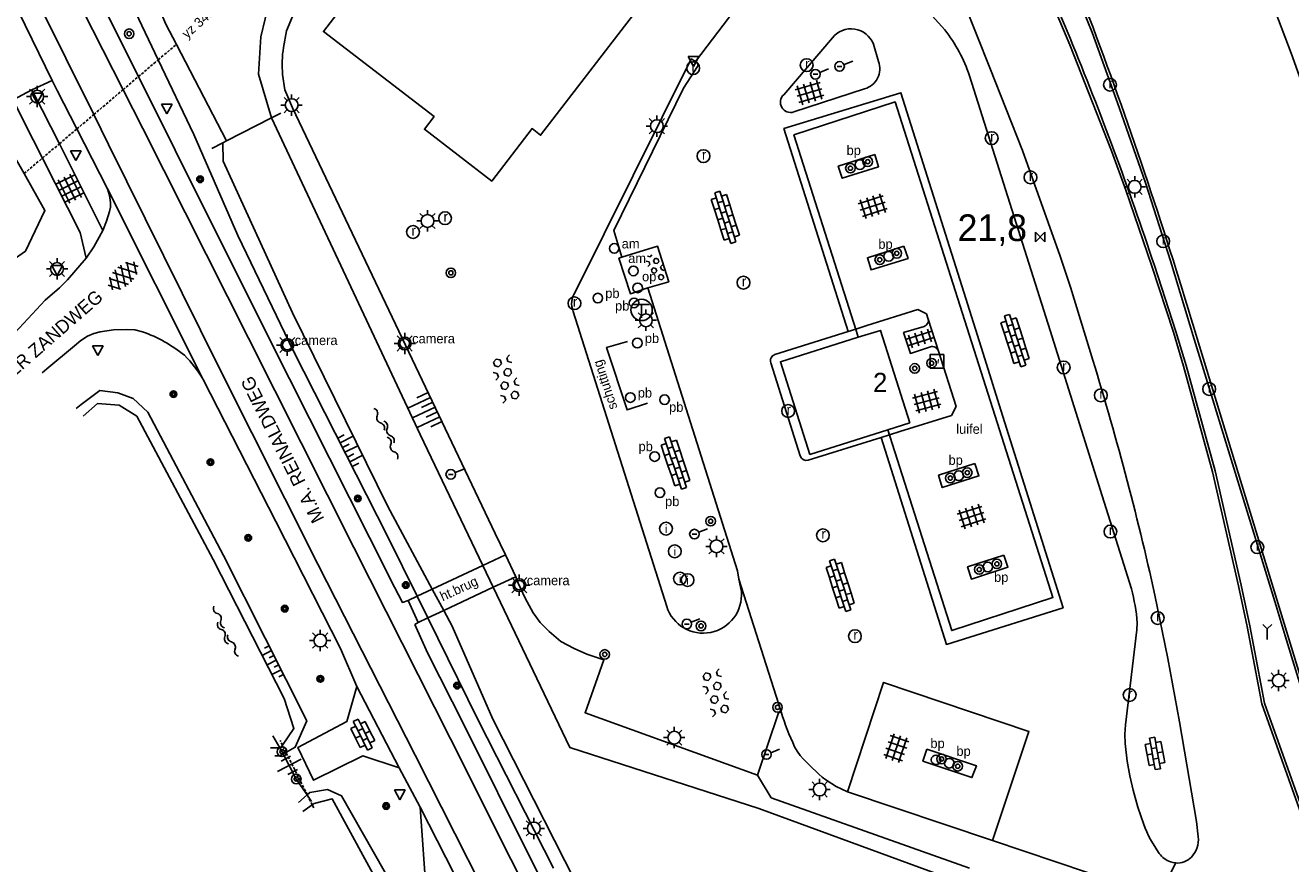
# Model space of a CAD drawing. Header units: metres. Extents: x 121538 to 126242, y 445257 to 454505.
# Tile 79 of 83: x 121606 to 121724, y 454237 to 454316. Entities that reach past the tile are written whole.
import ezdxf
from ezdxf.enums import TextEntityAlignment as Align

# ---------------------------------------------------------------- set-up
doc = ezdxf.new("R2010")
doc.units = ezdxf.units.M
doc.linetypes.add('STIPPELFIJN', pattern=[0.375, 0.25, -0.125])
for name, color, linetype in [('B01_T', 8, 'Continuous'), ('B11_T', 8, 'Continuous'), ('BOUWT04', 8, 'Continuous'), ('SYMBD01', 8, 'Continuous'), ('SYMBD02', 8, 'Continuous'), ('SYMBD03', 8, 'Continuous'), ('SYMBD04', 8, 'Continuous'), ('SYMBD05', 8, 'Continuous'), ('TEK-D06', 8, 'Continuous'), ('TEK-D19', 8, 'Continuous'), ('TEK-D20', 7, 'Continuous'), ('TER-D03S', 8, 'Continuous'), ('TER-T02', 8, 'RASTER'), ('TER-T03', 8, 'Continuous'), ('TER-T05', 8, 'Continuous'), ('TER-T09', 8, 'Continuous'), ('TOPOT06', 8, 'WALB'), ('TOPOT11', 8, 'STIPPELFIJN'), ('TOPOT20', 8, 'Continuous'), ('TOPOT21', 8, 'Continuous'), ('TOPOT22', 8, 'Continuous'), ('TOPOT23', 8, 'Continuous'), ('TOPOT24', 8, 'Continuous'), ('TOPOT26', 8, 'Continuous'), ('TOPOT27', 8, 'Continuous'), ('TOPOT28', 8, 'Continuous'), ('TOPOT30', 8, 'Continuous'), ('WAT-T00', 8, 'Continuous'), ('WEG-T01', 8, 'Continuous'), ('WEG-T21', 8, 'Continuous'), ('Z02', 8, 'Continuous')]:
    doc.layers.add(name, color=color, linetype=linetype)
doc.styles.add('ISO', font='provutr.shx')
doc.styles.add('rtw_iso', font='iso-rtw.shx')
doc.linetypes.add('RASTER', pattern='A,0.25,-0.25,[150,BLOK.SHX,S=0.25,R=0,X=0,Y=0],-0.25,0.25', length=1)
doc.linetypes.add('WALB', pattern='A,0.5,[155,BLOK.SHX,S=0.25,R=0,X=0,Y=0],0.5', length=1)

# ---------------------------------------------------------------- blocks, each defined once
blk = doc.blocks.new('beton-l')
at = {"linetype": 'Continuous'}
for p, q in [((-0.32476, 2.0625), (-0.649519, 1.875)), ((-0.649519, 1.875), (-0.649519, 1.5)), ((-0.649519, 1.5), (-0.32476, 1.3125)), ((0, 1.875), (-0.32476, 2.0625)), ((-0.32476, 1.3125), (0, 1.5)), ((0, 1.5), (0, 1.875)), ((0.649519, 1.875), (0.974279, 2.0625)), ((0.649519, 1.5), (0.649519, 1.875)), ((0.974279, 1.3125), (0.649519, 1.5)), ((-0.974279, 0.9375), (-0.649519, 0.75)), ((-0.649519, 0.375), (-0.974278, 0.1875)), ((-0.649519, 0.75), (-0.649519, 0.375)), ((0, 0.75), (0.324759, 0.9375)), ((0, 0.375), (0, 0.75)), ((0.32476, 0.1875), (0, 0.375)), ((0.324759, 0.9375), (0.649519, 0.75)), ((0.649519, 0.375), (0.32476, 0.1875)), ((0.649519, 0.75), (0.649519, 0.375)), ((-0.649519, -0.375), (-0.32476, -0.1875)), ((-0.649519, -0.75), (-0.649519, -0.375)), ((-0.32476, -0.9375), (-0.649519, -0.75)), ((-0.32476, -0.1875), (0, -0.375)), ((0, -0.75), (-0.32476, -0.9375)), ((0, -0.375), (0, -0.75)), ((0.649519, -0.375), (0.974279, -0.1875)), ((0.649519, -0.75), (0.649519, -0.375)), ((0.974279, -0.9375), (0.649519, -0.75)), ((-0.974279, -1.3125), (-0.649519, -1.5)), ((-0.649519, -1.875), (-0.974278, -2.0625)), ((-0.649519, -1.5), (-0.649519, -1.875)), ((0, -1.5), (0.32476, -1.3125)), ((0, -1.875), (0, -1.5)), ((0.32476, -2.0625), (0, -1.875)), ((0.32476, -1.3125), (0.649519, -1.5)), ((0.649519, -1.875), (0.32476, -2.0625)), ((0.649519, -1.5), (0.649519, -1.875))]:
    blk.add_line(p, q, dxfattribs=at)
blk = doc.blocks.new('water-l')
at = {"linetype": 'Continuous'}
for centre, start, end in [((-0.47, 2.22), 309.7446, 50.2554), ((0.16, 1.47), 129.7446, 230.2554), ((-0.47, 0.72), 309.7446, 50.2554), ((0.49, 0), 129.7446, 230.2554), ((-0.14, 0.75), 309.7446, 50.2554), ((0.16, -1.51), 129.7446, 230.2554), ((-0.47, -0.76), 309.7446, 50.2554), ((-0.14, -0.75), 309.7446, 50.2554), ((-0.47, -2.26), 309.7446, 50.2554)]:
    blk.add_arc(centre, 0.488, start, end, dxfattribs=at)
blk = doc.blocks.new('asfalt-l')
for p, q in [((-0.76, 1.01), (0.3, 1.62)), ((-0.3, 1.62), (0.76, 1.01)), ((-0.93, 0.18), (0.7, 1.13)), ((-0.89, -0.52), (0.89, 0.52)), ((-0.89, 0.52), (0.89, -0.52)), ((-0.7, 1.13), (0.93, 0.18)), ((-0.93, -0.18), (0.7, -1.13)), ((-0.76, -1.01), (0.3, -1.62)), ((-0.7, -1.13), (0.93, -0.18)), ((-0.3, -1.62), (0.76, -1.01))]:
    blk.add_line(p, q)
blk = doc.blocks.new('tegels-l')
for p, q in [((-0.62, -1.22), (-0.62, 1.22)), ((0, -1.22), (0, 1.22)), ((0.62, -1.22), (0.62, 1.22)), ((0.92, 0.95), (-0.92, 0.95)), ((0.92, 0.32), (-0.92, 0.32)), ((0.92, -0.3), (-0.92, -0.3)), ((0.92, -0.93), (-0.92, -0.93))]:
    blk.add_line(p, q)
blk = doc.blocks.new('telefooncel')
for p, q in [((-0.75, 0.5), (0.75, 0.5)), ((0, 0.5), (0, -0.75))]:
    blk.add_line(p, q)
blk.add_circle((0, 0), 1)
blk = doc.blocks.new('DRHEK')
at = {"linetype": 'Continuous'}
for p, q in [((1.25, 0), (-1.25, 0)), ((-0.5, 0.7), (0.5, 0.7)), ((-0.5, -0.7), (0.5, -0.7))]:
    blk.add_line(p, q, dxfattribs=at)
blk = doc.blocks.new('talud')
for p, q in [((0, 0.75), (0.5, 0.75)), ((0, 0.5), (1, 0.5)), ((0, 0.25), (0.5, 0.25)), ((0, 0), (1, 0)), ((0, -0.25), (0.5, -0.25)), ((0, -0.5), (1, -0.5)), ((0, -0.75), (0.5, -0.75))]:
    blk.add_line(p, q)
blk = doc.blocks.new('tegels-m')
for p, q in [((-0.31, -1.23), (-0.31, 1.25)), ((0.31, -1.23), (0.31, 1.25)), ((0.62, 0.94), (-0.62, 0.94)), ((0.62, 0.31), (-0.62, 0.31)), ((0.62, -0.31), (-0.62, -0.31)), ((0.62, -0.94), (-0.62, -0.94))]:
    blk.add_line(p, q)
blk = doc.blocks.new('beton-m')
for p, q in [((-0.23, 1.44), (-0.45, 1.31)), ((-0.45, 1.31), (-0.45, 1.05)), ((0, 1.31), (-0.23, 1.44)), ((0, 1.05), (0, 1.31)), ((-0.68, 0.66), (-0.45, 0.52)), ((-0.45, 0.26), (-0.68, 0.13)), ((-0.45, 1.05), (-0.23, 0.92)), ((-0.45, 0.52), (-0.45, 0.26)), ((-0.23, 0.92), (0, 1.05)), ((0, 0.52), (0.23, 0.66)), ((0, 0.26), (0, 0.52)), ((0.23, 0.13), (0, 0.26)), ((0.23, 0.66), (0.45, 0.52)), ((0.45, 0.26), (0.23, 0.13)), ((0.45, 0.52), (0.45, 0.26)), ((-0.45, -0.26), (-0.23, -0.13)), ((-0.45, -0.52), (-0.45, -0.26)), ((-0.23, -0.66), (-0.45, -0.52)), ((-0.23, -0.13), (0, -0.26)), ((0, -0.52), (-0.23, -0.66)), ((0, -0.26), (0, -0.52)), ((0, -1.05), (0.23, -0.92)), ((0.23, -0.92), (0.45, -1.05)), ((0.45, -0.26), (0.68, -0.13)), ((0.45, -0.52), (0.45, -0.26)), ((0.68, -0.66), (0.45, -0.52))]:
    blk.add_line(p, q)
blk = doc.blocks.new('paal')
for radius in [0.45, 0.2]:
    blk.add_circle((0, 0), radius)
blk = doc.blocks.new('ontl-pijp')
blk.add_circle((0, 0), 0.45)
at = {"style": 'ISO'}
blk.add_attdef('ONTL-PIJP', (0.7, 0), '', height=0.9, dxfattribs=at)
blk = doc.blocks.new('lichtmast')
for p, q in [((-0.6, 0), (-1, 0)), ((-0.71, 0.71), (-0.42, 0.42)), ((0, 0.6), (0, 1)), ((0.42, 0.42), (0.71, 0.71)), ((0.6, 0), (1, 0)), ((-0.42, -0.42), (-0.71, -0.71)), ((0, -0.6), (0, -1)), ((0.42, -0.42), (0.71, -0.71))]:
    blk.add_line(p, q)
blk.add_circle((0, 0), 0.6)
blk = doc.blocks.new('peilbuis')
blk.add_circle((0, 0), 0.45)
at = {"style": 'ISO'}
blk.add_attdef('PEILBUIS', (0.7, 0), '', height=0.9, dxfattribs=at)
blk = doc.blocks.new('kilometerpaal')
for p, q in [((-0.44, 0.44), (0.44, -0.44)), ((-0.44, -0.44), (-0.44, 0.44)), ((0.44, 0.44), (-0.44, -0.44)), ((0.44, -0.44), (0.44, 0.44))]:
    blk.add_line(p, q)
at = {"style": 'rtw_iso'}
blk.add_attdef('KILOMETERPAAL', (0.59, 0.87), '', height=2.5, dxfattribs=at)
blk = doc.blocks.new('BOOM')
for radius in [0.315, 0.225, 0.135]:
    blk.add_circle((0, 0), radius)
blk = doc.blocks.new('brandstofpomp')
blk.add_circle((0, 0), 0.45)
at = {"style": 'ISO'}
blk.add_attdef('BRANDSTOFPOMT', (0.7, 0), '', height=0.9, dxfattribs=at)
blk = doc.blocks.new('afsl-brandstof')
blk.add_circle((0, 0), 0.45)
at = {"style": 'ISO'}
blk.add_attdef('AFSL-BRANDSTOF', (0.7, 0), '', height=0.9, dxfattribs=at)
blk = doc.blocks.new('verkeersbord')
for p, q in [((0.5, 0.32), (-0.5, 0.32)), ((-0.5, 0.32), (0, -0.6)), ((0, -0.6), (0.5, 0.32))]:
    blk.add_line(p, q)
blk = doc.blocks.new('wegwijzer')
for q in [(-0.42, 1.42), (0.42, 1.42), (0, 0)]:
    blk.add_line((0, 1), q)
blk = doc.blocks.new('inspectieput')
blk.add_circle((0, 0), 0.6)
at = {"style": 'ISO'}
blk.add_text('i', height=0.8, dxfattribs=at).set_placement((0, 0), align=Align.MIDDLE)
blk = doc.blocks.new('kolk')
blk.add_circle((0, 0), 0.6)
at = {"style": 'ISO'}
blk.add_text('r', height=0.933, dxfattribs=at).set_placement((0.06, -0.33), align=Align.CENTER)
blk = doc.blocks.new('aanduidingsbord')
for p, q in [((-0.81, -0.33), (0, 0)), ((-1.45, -0.5), (-1.01, -0.5))]:
    blk.add_line(p, q)
blk.add_circle((-1.23, -0.5), 0.45)
blk = doc.blocks.new('camera')
blk.add_circle((0, 0), 0.45)
at = {"style": 'ISO'}
blk.add_attdef('CAMERA', (0.7, 0), '', height=0.9, dxfattribs=at)
blk = doc.blocks.new('monument')
blk.add_lwpolyline([(-0.64, -0.64), (0.64, -0.64), (0.64, 0.64), (-0.64, 0.64)], close=True)
at = {"style": 'ISO'}
blk.add_text('M', height=0.4, dxfattribs=at).set_placement((0, -0.18), align=Align.CENTER)
blk = doc.blocks.new('klinkers-l')
at = {"linetype": 'Continuous'}
for p, q in [((0.25, 1.5), (-0.25, 1.5)), ((-0.25, 1.5), (-0.25, 0.5)), ((0.25, 0.5), (0.25, 1.5)), ((-0.25, 1), (-0.75, 1)), ((-0.75, 1), (-0.75, 0)), ((-0.25, 0), (-0.75, 0)), ((-0.75, 0), (-0.75, -1)), ((0.25, 0.5), (-0.25, 0.5)), ((-0.25, 0.5), (-0.25, -0.5)), ((0.75, 1), (0.25, 1)), ((0.25, -0.5), (0.25, 0.5)), ((0.75, 0), (0.75, 1)), ((-0.75, -1), (-0.25, -1)), ((-0.25, -0.5), (-0.25, 0)), ((0.25, -0.5), (-0.25, -0.5)), ((-0.25, -0.5), (-0.25, -1.5)), ((0.75, 0), (0.25, 0)), ((0.25, 0), (0.25, -0.5)), ((0.25, -1.5), (0.25, -0.5)), ((0.25, -1), (0.75, -1)), ((0.75, -1), (0.75, 0)), ((-0.25, -1.5), (0.25, -1.5))]:
    blk.add_line(p, q, dxfattribs=at)
blk = doc.blocks.new('klinkers-xl')
at = {"linetype": 'Continuous'}
for p, q in [((0.25, 2.5), (-0.25, 2.5)), ((-0.25, 2.5), (-0.25, 1.5)), ((0.25, 1.5), (0.25, 2.5)), ((-0.25, 2), (-0.75, 2)), ((-0.75, 2), (-0.75, 1)), ((-0.25, 1.5), (0.25, 1.5)), ((-0.25, 1.5), (-0.25, 0.5)), ((0.75, 2), (0.25, 2)), ((0.25, 2), (0.25, 1.5)), ((0.25, 0.5), (0.25, 1.5)), ((0.75, 1), (0.75, 2)), ((-0.75, 1), (-0.75, 0)), ((-0.75, 1), (-0.25, 1)), ((-0.75, 0), (-0.25, 0)), ((-0.75, 0), (-0.75, -1)), ((-0.25, 0.5), (0.25, 0.5)), ((-0.25, 0.5), (-0.25, -0.5)), ((0.25, 1), (0.75, 1)), ((0.25, 0.5), (0.25, 0)), ((0.25, 0), (0.75, 0)), ((0.25, 0), (0.25, -0.5)), ((0.75, 0), (0.75, 1)), ((0.75, -1), (0.75, 0)), ((-0.75, -1), (-0.75, -2)), ((-0.75, -1), (-0.25, -1)), ((-0.25, -0.5), (0.25, -0.5)), ((-0.25, -0.5), (-0.25, -1.5)), ((0.25, -1.5), (0.25, -0.5)), ((0.25, -1), (0.75, -1)), ((0.75, -2), (0.75, -1)), ((-0.75, -2), (-0.25, -2)), ((-0.25, -1.5), (0.25, -1.5)), ((-0.25, -1.5), (-0.25, -2.5)), ((0.25, -2.5), (0.25, -1.5)), ((0.25, -2), (0.75, -2)), ((-0.25, -2.5), (0.25, -2.5))]:
    blk.add_line(p, q, dxfattribs=at)

msp = doc.modelspace()

# ---------------------------------------------------------------- linework, layer by layer
at = {"layer": 'B01_T'}
for points in [[(121662.75, 454317.02), (121654.04, 454305.7), (121653.24, 454306.32), (121649.47, 454301.4), (121643.15, 454306.26), (121644.06, 454307.44), (121633.68, 454315.41), (121643.73, 454328.49), (121654.1, 454320.52), (121655.62, 454322.5), (121662.75, 454317.02)], [(121683.84, 454286.76), (121685.91, 454287.41), (121688.67, 454278.73)], [(121686.61, 454278.08), (121679.3, 454275.78), (121676.53, 454284.46), (121683.84, 454286.76)], [(121688.67, 454278.73), (121686.61, 454278.08)]]:
    msp.add_lwpolyline(points, dxfattribs=at)
at = {"layer": 'B11_T'}
for points in [[(121686.8, 454277.49), (121692.6, 454259.27), (121702.09, 454262.36), (121687.29, 454308.82), (121677.8, 454305.73), (121683.64, 454287.4)], [(121683.64, 454287.4), (121683.84, 454286.76)], [(121686.61, 454278.08), (121686.8, 454277.49)]]:
    msp.add_lwpolyline(points, dxfattribs=at)
at = {"layer": 'BOUWT04'}
for points in [[(121628.82, 454307.34), (121624.59, 454305.16)], [(121629.67, 454307.78), (121628.82, 454307.34)], [(121624.26, 454304.99), (121623.23, 454304.47)], [(121624.59, 454305.16), (121624.26, 454304.99)], [(121650.74, 454266.38), (121648.63, 454265.38)], [(121648.63, 454265.38), (121643.89, 454263.15)], [(121644.96, 454261.14), (121649.61, 454263.32)], [(121649.61, 454263.32), (121651.73, 454264.3)], [(121642.48, 454262.48), (121641.63, 454262.09)], [(121643.89, 454263.15), (121642.48, 454262.48)], [(121643.48, 454260.45), (121644.96, 454261.14)], [(121642.55, 454260.02), (121643.48, 454260.45)]]:
    msp.add_lwpolyline(points, dxfattribs=at)
at = {"layer": 'TER-T02', "flags": 128}
for points in [[(121628.94, 454249.4), (121629.6, 454248.27)], [(121629.6, 454248.27), (121629.8, 454247.91)], [(121632.14, 454243.86), (121631.13, 454245.35)], [(121632.57, 454243.23), (121632.24, 454243.71), (121632.14, 454243.86)]]:
    msp.add_lwpolyline(points, dxfattribs=at)
at = {"layer": 'TER-T03'}
for points in [[(121629.91, 454247.71), (121629.8, 454247.91)], [(121631.13, 454245.35), (121629.91, 454247.71)]]:
    msp.add_lwpolyline(points, dxfattribs=at)
at = {"layer": 'TER-T05'}
msp.add_lwpolyline([(121664.08, 454280.58), (121662.15, 454279.95), (121660.23, 454285.8), (121662.2, 454286.37)], dxfattribs=at)
at = {"layer": 'TER-T09'}
for points in [[(121628.47, 454370.11), (121633.37, 454362.55), (121638.37, 454355.92), (121636.32, 454353.52), (121625.77, 454339.39), (121619.74, 454331.36), (121610.27, 454351.85), (121608.51, 454353.24), (121605.09, 454353.16), (121604.73, 454352.81), (121603.04, 454351.1), (121602.79, 454348.57), (121604.6, 454343.38), (121611.18, 454327.5), (121618.19, 454312.77), (121621.52, 454305.77), (121625.66, 454296.31), (121630.86, 454285.47), (121639.7, 454268.13), (121642.48, 454262.48)], [(121599.66, 454302.9), (121600.52, 454303.4), (121601.9, 454304.21), (121604.39, 454304.25), (121605.61, 454302.1), (121607.57, 454298.63), (121605.74, 454294.83), (121600.21, 454290.98)], [(121629.91, 454247.71), (121630.17, 454247.85), (121631.03, 454248.33), (121632.12, 454250.8), (121624.31, 454266.3), (121617.2, 454279.73), (121615.84, 454281.03), (121614.4, 454281.55), (121612.72, 454281.76), (121610.96, 454280.46), (121610.49, 454280.07)], [(121642.48, 454262.48), (121643.48, 454260.45)], [(121643.48, 454260.45), (121648.17, 454250.92), (121655.26, 454236.98)], [(121629.11, 454247.52), (121629.58, 454247.53), (121629.91, 454247.71)], [(121694.27, 454237), (121675.68, 454243.6), (121674.39, 454245.7)], [(121632.16, 454243.88), (121632.39, 454244.09), (121634.06, 454244.36), (121635.38, 454243.78), (121643.37, 454229.71), (121653.04, 454209.54), (121656.15, 454203.05), (121661.73, 454191.03), (121661.73, 454189.67), (121661, 454188.85), (121659.48, 454188.22), (121657.92, 454187.57)], [(121632.14, 454243.86), (121631.34, 454243.15)], [(121632.16, 454243.88), (121632.14, 454243.86)], [(121632.14, 454243.86), (121632.16, 454243.88)], [(121632.16, 454243.88), (121632.14, 454243.86)]]:
    msp.add_lwpolyline(points, dxfattribs=at)
at = {"layer": 'TOPOT06', "flags": 128}
for points in [[(121628.82, 454307.34), (121627.58, 454311.41), (121627.8, 454314.92), (121628.61, 454318.31), (121649.4, 454345.54)], [(121648.63, 454265.38), (121642.76, 454277.66), (121628.82, 454307.34)], [(121649.61, 454263.32), (121648.63, 454265.38)], [(121674.5, 454242.59), (121656.78, 454248.31), (121649.61, 454263.32)]]:
    msp.add_lwpolyline(points, dxfattribs=at)
at = {"layer": 'TOPOT11'}
for points in [[(121618.19, 454312.77), (121619.89, 454314.21)], [(121616.33, 454311.19), (121618.19, 454312.77)], [(121614.89, 454309.97), (121616.33, 454311.19)], [(121612.15, 454307.64), (121614.89, 454309.97)], [(121610.56, 454306.29), (121612.15, 454307.64)], [(121608.92, 454304.9), (121610.56, 454306.29)], [(121607.33, 454303.56), (121608.92, 454304.9)], [(121605.61, 454302.1), (121607.33, 454303.56)], [(121630.17, 454247.85), (121629.84, 454248.52)], [(121632.16, 454243.88), (121630.17, 454247.85)], [(121632.24, 454243.71), (121632.16, 454243.88)], [(121632.63, 454242.93), (121632.24, 454243.71)], [(121632.77, 454242.65), (121632.63, 454242.93)]]:
    msp.add_lwpolyline(points, dxfattribs=at)
at = {"layer": 'TOPOT11', "flags": 128}
for points in [[(121619.89, 454314.21), (121619.93, 454314.24)], [(121629.84, 454248.52), (121629.62, 454248.96)]]:
    msp.add_lwpolyline(points, dxfattribs=at)
at = {"layer": 'WAT-T00'}
for points in [[(121624.59, 454305.16), (121619.89, 454314.21), (121618.91, 454316.1), (121613.73, 454328.18), (121605.41, 454345.52), (121604.21, 454349.51), (121605.07, 454350.87), (121605.6, 454351.07), (121607.48, 454351.78), (121608.77, 454351.24), (121618.94, 454329.45), (121620.06, 454329.07)], [(121643.89, 454263.15), (121639.71, 454270.91), (121630.77, 454289.05), (121624.29, 454303.26), (121624.26, 454304.99)], [(121629.67, 454248.27), (121629.84, 454248.52), (121630.91, 454250.09), (121629.99, 454252.91), (121623.35, 454265.94), (121616.17, 454279.37), (121614.51, 454280.41), (121612.5, 454280.55), (121611.16, 454279.35)], [(121644.96, 454261.14), (121643.89, 454263.15)], [(121664.54, 454221.4), (121656.33, 454237.67), (121649.56, 454250.97), (121645.75, 454259.69), (121644.96, 454261.14)], [(121628.73, 454248.26), (121629.6, 454248.27)], [(121657.52, 454188.44), (121659.05, 454189.12), (121660.65, 454189.84), (121661, 454190.55), (121655.93, 454201.5), (121655.35, 454202.41), (121652.1, 454209.07), (121642.34, 454229.1), (121634.51, 454243.49), (121632.81, 454243.06), (121632.63, 454242.93), (121631.76, 454242.32)], [(121674.5, 454242.59), (121694.19, 454235.37)]]:
    msp.add_lwpolyline(points, dxfattribs=at)
at = {"layer": 'WEG-T01'}
for points in [[(121688.02, 454393.28), (121692.28, 454384.41), (121695.37, 454377.98), (121702.98, 454362.77), (121705.05, 454358.65), (121707.04, 454354.5), (121711.37, 454345.09), (121715.64, 454335.66, -0.009836), (121722.65, 454318.09), (121724.43, 454313.39), (121726.13, 454308.66), (121727.49, 454304.56), (121729.31, 454298.58), (121731.57, 454290.79), (121732.05, 454289.08)], [(121650.74, 454266.38), (121649.8, 454268.38), (121630.77, 454308.26), (121630.06, 454309.96), (121629.85, 454311.38, -0.055649), (121629.93, 454313.92), (121630.21, 454315.48), (121630.77, 454316.82), (121651.34, 454343.68)], [(121703.1, 454322.65), (121705.85, 454315.79, -0.01758), (121715.6, 454286.66), (121723.31, 454261.47), (121724.12, 454258.82), (121730.41, 454238.21)], [(121713.6, 454237.48, 0.223715), (121715.09, 454238.04, 0.213726), (121715.72, 454239.93), (121715.54, 454241.38), (121713.96, 454250.71), (121712.86, 454256.65), (121711.65, 454262.58, 0.020833), (121705.61, 454285.33), (121703.75, 454291.46), (121702.77, 454294.36), (121699.23, 454304.26), (121696.18, 454312.01), (121693.73, 454318.13), (121692.67, 454320.64, 0.229551), (121691.11, 454321.83), (121690.68, 454321.91), (121690.25, 454321.9), (121689.88, 454321.79), (121689.54, 454321.59, 0.163466), (121688.78, 454320.44)], [(121688.78, 454320.44), (121688.73, 454320.2), (121688.7, 454319.95, 0.197562), (121689.28, 454318.56), (121691.95, 454315.59, -0.083096), (121694.27, 454311.27), (121701.83, 454287.41), (121705.98, 454274.18), (121709.45, 454263.19, -0.045922), (121709.99, 454259.99), (121709.95, 454259.35), (121708.88, 454250.42), (121708.82, 454249.55), (121708.86, 454248.68), (121709.06, 454247.02), (121709.3, 454245.66), (121709.61, 454244.32), (121710.06, 454242.7), (121710.6, 454241.1, 0.064686), (121712.06, 454238.38, 0.148118), (121713.12, 454237.58), (121713.36, 454237.51), (121713.6, 454237.48)], [(121672.25, 454317.45), (121668.56, 454312.61), (121668.18, 454312.85), (121657.28, 454290.99, 0.249553), (121657.1, 454289.19), (121665.87, 454261.52, 0.894123), (121672.87, 454262.92), (121672.65, 454264.09)], [(121668.66, 454312.55, -0.44242), (121668.76, 454312.15), (121667.44, 454310.1), (121660.91, 454296.76), (121661.66, 454294.26)], [(121690.4, 454288.47, -0.387663), (121690, 454287.78), (121688.09, 454287.2), (121688.73, 454285.25), (121690.6, 454285.86, -0.424159), (121691.35, 454285.46)], [(121622.39, 454282.79, 0.070736), (121620.64, 454285.07, 0.085187), (121616.72, 454287.28), (121615.98, 454287.45), (121615.22, 454287.5), (121613.98, 454287.45), (121612.75, 454287.28), (121612.14, 454287.11), (121611.56, 454286.86), (121610.92, 454286.45), (121610.34, 454285.96), (121607.74, 454283.8), (121607.32, 454283.43)], [(121685.99, 454277.37), (121679.13, 454275.23, -0.391784), (121678.38, 454275.64), (121675.62, 454284.36, -0.427684), (121676.02, 454285.13), (121682.88, 454287.3)], [(121676.61, 454251.64, 0.041028), (121677.87, 454248.37), (121678.11, 454247.95), (121678.4, 454247.56, 0.0427), (121680.78, 454245.27), (121681.77, 454244.66), (121682.82, 454244.15)], [(121710.54, 454233.8, 0.075216), (121705.33, 454236.6), (121696.43, 454239.59)]]:
    msp.add_lwpolyline(points, format="xyb", dxfattribs=at)
for points in [[(121607.28, 454324.97), (121614.89, 454309.97), (121616.73, 454306.34), (121626.64, 454286.67), (121636.52, 454267.04), (121645.6, 454249.12), (121651.26, 454237.84), (121661.32, 454217.87), (121662.99, 454214.52), (121671.75, 454196.96), (121675.09, 454190.23), (121678.12, 454183.92), (121681.1, 454177.59), (121683.56, 454172.29), (121686, 454166.88)], [(121609, 454325.85), (121616.33, 454311.19), (121619.78, 454304.3), (121628.61, 454286.59), (121638, 454267.98), (121640.34, 454263.35), (121641.08, 454261.91), (121641.63, 454262.09)], [(121604.31, 454323.46), (121612.15, 454307.64), (121613.54, 454304.83), (121623.87, 454283.95), (121633.17, 454265.48), (121642.28, 454247.59), (121652.2, 454228.02), (121659.79, 454212.92), (121663.43, 454205.67), (121669.45, 454193.28), (121675.34, 454180.83), (121679.15, 454172.48), (121682.91, 454164.11)], [(121726.75, 454238.2), (121721.69, 454252.39), (121720.31, 454259.64), (121719.49, 454263.47), (121717.05, 454274.16), (121714.32, 454284.06), (121713.38, 454287.24), (121711.35, 454293.41), (121708.93, 454300.56), (121707.58, 454304.23), (121703.67, 454314.16), (121701.11, 454320.27)], [(121608.25, 454310.84), (121603.84, 454319.9)], [(121606.33, 454309.96), (121608.25, 454310.84)], [(121608.25, 454310.84), (121608.72, 454309.88), (121610.56, 454306.29), (121613.44, 454300.69)], [(121606.33, 454309.96), (121604.58, 454309.03)], [(121612.99, 454296.78), (121608.92, 454304.9), (121607.32, 454308.08), (121606.33, 454309.96)], [(121685.99, 454277.37), (121692.1, 454257.97), (121703.04, 454261.41), (121697.21, 454279.94), (121695.54, 454285.24), (121693.54, 454291.58), (121687.84, 454309.68), (121676.87, 454306.32), (121682.88, 454287.3)], [(121611.43, 454294.18), (121610.87, 454296.57), (121607.33, 454303.56), (121605.6, 454306.98), (121604.58, 454309.03)], [(121613.44, 454300.69), (121613.61, 454300.05), (121613.71, 454299.39), (121613.71, 454298.97), (121613.63, 454298.56), (121613.35, 454297.65), (121612.99, 454296.78)], [(121622.39, 454282.79), (121613.44, 454300.69)], [(121612.99, 454296.78), (121612.15, 454295.24), (121611.43, 454294.18)], [(121664.11, 454291.38), (121666.06, 454291.96), (121665.02, 454295.3), (121661.66, 454294.26)], [(121611.43, 454294.18), (121609.67, 454292.13), (121608.94, 454291.38), (121607.59, 454290.23), (121604.74, 454287.19), (121604.22, 454286.72)], [(121664.11, 454291.38), (121662.46, 454290.84), (121661.39, 454294.17), (121661.66, 454294.26)], [(121672.65, 454264.09), (121672.5, 454264.88), (121664.11, 454291.38)], [(121690.4, 454288.47), (121690.24, 454288.95), (121689.42, 454289.36), (121684.64, 454287.85), (121683.6, 454287.53), (121682.88, 454287.3)], [(121691.35, 454285.46), (121690.4, 454288.47)], [(121691.35, 454285.46), (121693, 454280.26), (121692.57, 454279.44), (121687.74, 454277.92), (121686.76, 454277.61), (121685.99, 454277.37)], [(121622.39, 454282.79), (121629.23, 454269.49), (121635.28, 454257.58), (121636.82, 454254.01)], [(121651.73, 454264.3), (121650.74, 454266.38)], [(121674.39, 454245.7), (121658.21, 454251.57), (121659.98, 454256.53), (121658.37, 454257.07), (121657.19, 454257.58), (121655.93, 454258.24), (121654.84, 454259.17), (121654, 454260.03), (121653.35, 454260.92), (121652.59, 454262.29), (121651.93, 454263.7), (121651.73, 454264.3)], [(121672.65, 454264.09), (121676.61, 454251.64)], [(121641.63, 454262.09), (121642.55, 454260.02)], [(121642.55, 454260.02), (121642.26, 454259.83), (121643.44, 454257.19), (121646.91, 454250.34), (121653.14, 454237.84), (121661.39, 454221.4), (121664.55, 454215.3), (121668.9, 454206.77), (121670.44, 454203.8)], [(121640.78, 454246.41), (121637.37, 454247.51), (121632.75, 454245.23), (121631.29, 454248.31), (121635.89, 454250.74), (121636.82, 454254.01)], [(121640.78, 454246.41), (121636.82, 454254.01)], [(121696.43, 454239.59), (121699.84, 454249.82), (121686.21, 454254.4), (121682.82, 454244.15)], [(121676.61, 454251.64), (121676.35, 454251.54), (121674.39, 454245.7)], [(121640.78, 454246.41), (121642.75, 454242.71)], [(121682.82, 454244.15), (121696.43, 454239.59)], [(121658.76, 454210.95), (121658.18, 454212.11), (121650.78, 454226.96), (121642.75, 454242.71)], [(121658.76, 454210.95), (121657.68, 454211.86), (121652.36, 454216.37), (121647.84, 454225.35), (121643.36, 454234.34), (121642.75, 454242.71)], [(121711.43, 454233.21), (121713.6, 454237.48)]]:
    msp.add_lwpolyline(points, dxfattribs=at)
msp.add_lwpolyline([(121681.41, 454314.83, -0.577353), (121685.25, 454314.25), (121685.72, 454312.62, -0.437366), (121684.43, 454310.04), (121677.79, 454307.88, -0.807661), (121676.84, 454309.5)], format="xyb", close=True, dxfattribs=at)
for points in [[(121685.39, 454303.88), (121685.74, 454302.74), (121682.33, 454301.66), (121681.95, 454302.79)], [(121688.11, 454295.3), (121684.69, 454294.21), (121685.03, 454293.07), (121688.5, 454294.15)], [(121694.78, 454274.92), (121695.15, 454273.77), (121691.71, 454272.67), (121691.36, 454273.83)], [(121697.49, 454266.35), (121697.87, 454265.21), (121694.44, 454264.1), (121694.08, 454265.24)], [(121690.26, 454248.15), (121689.9, 454247.04), (121694.49, 454245.48), (121694.91, 454246.59)]]:
    msp.add_lwpolyline(points, close=True, dxfattribs=at)
at = {"layer": 'WEG-T21'}
msp.add_lwpolyline([(121727, 454238.28), (121721.94, 454252.46), (121720.55, 454259.71), (121719.74, 454263.53), (121717.3, 454274.23), (121714.57, 454284.12), (121713.62, 454287.31), (121711.6, 454293.49, 0.018211), (121703.69, 454314.79), (121701.54, 454319.89), (121699.33, 454324.97), (121694.7, 454335.35), (121688.23, 454349.06), (121684.84, 454355.98), (121675.73, 454374.12), (121675.07, 454375.44), (121671.13, 454383.32), (121670.23, 454385.27), (121669.42, 454387.26), (121668.16, 454390.79), (121668.01, 454391.46, -0.3082), (121668.51, 454392.41), (121668.79, 454392.49)], format="xyb", dxfattribs=at)
msp.add_lwpolyline([(121668.79, 454392.49), (121669.07, 454392.43), (121669.34, 454392.24), (121669.52, 454391.96), (121677.21, 454376.56), (121677.83, 454375.32), (121686.86, 454357.36), (121690.32, 454350.35), (121693.59, 454343.45), (121696.8, 454336.52), (121700.33, 454328.47), (121703.75, 454320.36), (121705.76, 454315.32), (121708.29, 454308.29), (121710.76, 454301.25), (121713.11, 454293.94), (121715.34, 454286.59), (121723.02, 454261.59), (121723.88, 454258.77), (121730.17, 454238.2)], dxfattribs=at)

# ---------------------------------------------------------------- block references
at = {"layer": 'SYMBD01'}
for name, p, rotation in [('asfalt-l', (121614.9, 454292.52), 312.6095128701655), ('beton-m', (121664.79, 454293.47), 196.515387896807), ('beton-l', (121650.82, 454282.85), 197.6902177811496), ('beton-l', (121670.48, 454253.43), 197.6902177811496)]:
    msp.add_blockref(name, p, dxfattribs=dict(at, rotation=rotation))
at = {"layer": 'SYMBD02'}
for name, p, rotation in [('klinkers-xl', (121671.37, 454298), 17.65849387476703), ('klinkers-xl', (121698.54, 454286.45), 17.78698194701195), ('klinkers-xl', (121666.7, 454274.98), 198.5482793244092), ('klinkers-xl', (121682.14, 454263.51), 17.65849387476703), ('klinkers-l', (121637.37, 454249.52), 26.24063076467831), ('klinkers-l', (121711.66, 454247.75), 10.37833036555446)]:
    msp.add_blockref(name, p, dxfattribs=dict(at, rotation=rotation))
at = {"layer": 'SYMBD03'}
for name, p, rotation in [('tegels-l', (121679.26, 454309.7), 286.335734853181), ('tegels-l', (121609.9, 454300.69), 26.54528219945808), ('tegels-l', (121685.19, 454299.05), 287.6735866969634), ('tegels-m', (121689.62, 454286.65), 287.4973656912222), ('tegels-l', (121690.25, 454280.77), 284.9928873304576), ('tegels-l', (121694.46, 454269.95), 287.6735866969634), ('tegels-l', (121687.4, 454248.24), 341.4390157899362)]:
    msp.add_blockref(name, p, dxfattribs=dict(at, rotation=rotation))
at = {"layer": 'SYMBD04', "linetype": 'Continuous', "yscale": 2}
for p, xscale, zscale, rotation in [((121644.15, 454280.22), 2.345746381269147, 2.345746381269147, 205.5142959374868), ((121635.7, 454275.98), 1.360028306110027, 1.360028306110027, 27.01256252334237)]:
    msp.add_blockref('talud', p, dxfattribs=dict(at, xscale=xscale, zscale=zscale, rotation=rotation))
at = {"layer": 'SYMBD04', "xscale": 0.973230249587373, "yscale": 2, "zscale": 0.973230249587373, "rotation": 206.739237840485}
msp.add_blockref('talud', (121629.26, 454256.49), dxfattribs=at)
at = {"layer": 'SYMBD05'}
for p, rotation in [((121639.65, 454277.8), 24.92601193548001), ((121624.43, 454259.11), 206.4220743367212)]:
    msp.add_blockref('water-l', p, dxfattribs=dict(at, rotation=rotation))
at = {"layer": 'TER-D03S', "rotation": 207.3206538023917}
msp.add_blockref('DRHEK', (121630.47, 454246.63), dxfattribs=at)
at = {"layer": 'TOPOT20'}
for name, p in [('aanduidingsbord', (121681.05, 454311.91)), ('aanduidingsbord', (121683.31, 454312.65)), ('monument', (121691.21, 454284.49)), ('aanduidingsbord', (121646.85, 454274.41)), ('aanduidingsbord', (121669.7, 454268.81)), ('aanduidingsbord', (121668.99, 454260.38)), ('aanduidingsbord', (121676.46, 454248.15))]:
    msp.add_blockref(name, p, dxfattribs=at)
at = {"layer": 'TOPOT21'}
for p in [(121606.84, 454309.32), (121630.7, 454308.52), (121664.95, 454306.55), (121709.76, 454300.86), (121643.44, 454297.66), (121608.7, 454293.16), (121663.92, 454288.35), (121630.29, 454286.03), (121641.3, 454286.18), (121670.54, 454267.16), (121652.05, 454263.52), (121633.38, 454258.33), (121723.25, 454254.58), (121666.58, 454249.23), (121680.21, 454244.37), (121653.41, 454240.72)]:
    msp.add_blockref('lichtmast', p, dxfattribs=at)
ref = msp.add_blockref('camera', (121630.29, 454286.03), dxfattribs=at)
ref.add_attrib('CAMERA', 'camera', (121630.99, 454286.03), dxfattribs={"height": 0.9, "style": 'ISO'})
ref = msp.add_blockref('camera', (121641.3, 454286.18), dxfattribs=at)
ref.add_attrib('CAMERA', 'camera', (121642, 454286.19), dxfattribs={"height": 0.9, "style": 'ISO'})
ref = msp.add_blockref('camera', (121652.05, 454263.52), dxfattribs=at)
ref.add_attrib('CAMERA', 'camera', (121652.75, 454263.52), dxfattribs={"height": 0.9, "style": 'ISO'})
at = {"layer": 'TOPOT22'}
for p in [(121615.46, 454315.21), (121684.72, 454303.22), (121683.1, 454302.61), (121685.85, 454294.03), (121687.45, 454294.63), (121645.63, 454292.8), (121690.71, 454284.33), (121689.13, 454283.84), (121692.47, 454273.56), (121694.05, 454274.07), (121669.99, 454269.52), (121696.83, 454265.52), (121695.18, 454264.99), (121669.09, 454259.7), (121660.06, 454257.03), (121676.26, 454252.07), (121629.8, 454247.91), (121691.64, 454247.23), (121693.16, 454246.55), (121631.13, 454245.35)]:
    msp.add_blockref('paal', p, dxfattribs=at)
at = {"layer": 'TOPOT23'}
for p in [(121668.35, 454311.99), (121678.99, 454312.27), (121707.44, 454310.43), (121696.35, 454305.43), (121669.32, 454303.74), (121699.98, 454301.75), (121645.09, 454297.92), (121642.08, 454296.63), (121712.43, 454295.76), (121673.07, 454291.88), (121657.22, 454289.95), (121703.1, 454283.93), (121716.74, 454281.91), (121706.58, 454281.32), (121677.26, 454279.85), (121707.48, 454268.55), (121680.52, 454268.2), (121721.26, 454267.08), (121711.91, 454260.45), (121683.52, 454258.74), (121709.28, 454253.23)]:
    msp.add_blockref('kolk', p, dxfattribs=at)
at = {"layer": 'TOPOT24'}
ref = msp.add_blockref('brandstofpomp', (121683.99, 454302.94), dxfattribs=at)
ref.add_attrib('BRANDSTOFPOMT', 'bp', (121682.74, 454303.84), dxfattribs={"height": 0.9, "style": 'ISO'})
ref = msp.add_blockref('afsl-brandstof', (121660.95, 454295.09), dxfattribs=at)
ref.add_attrib('AFSL-BRANDSTOF', 'am', (121661.65, 454295.09), dxfattribs={"height": 0.9, "style": 'ISO'})
ref = msp.add_blockref('brandstofpomp', (121686.69, 454294.35), dxfattribs=at)
ref.add_attrib('BRANDSTOFPOMT', 'bp', (121685.72, 454295.05), dxfattribs={"height": 0.9, "style": 'ISO'})
ref = msp.add_blockref('afsl-brandstof', (121662.75, 454292.98), dxfattribs=at)
ref.add_attrib('AFSL-BRANDSTOF', 'am', (121662.26, 454293.72), dxfattribs={"height": 0.9, "style": 'ISO'})
ref = msp.add_blockref('ontl-pijp', (121663.15, 454291.39), dxfattribs=at)
ref.add_attrib('ONTL-PIJP', 'op', (121663.56, 454292.01), dxfattribs={"height": 0.9, "style": 'ISO'})
ref = msp.add_blockref('peilbuis', (121659.41, 454290.43), dxfattribs=at)
ref.add_attrib('PEILBUIS', 'pb', (121660.11, 454290.43), dxfattribs={"height": 0.9, "style": 'ISO'})
ref = msp.add_blockref('peilbuis', (121662.81, 454289.98), dxfattribs=at)
ref.add_attrib('PEILBUIS', 'pb', (121661.03, 454289.26), dxfattribs={"height": 0.9, "style": 'ISO'})
ref = msp.add_blockref('peilbuis', (121663.12, 454286.22), dxfattribs=at)
ref.add_attrib('PEILBUIS', 'pb', (121663.82, 454286.22), dxfattribs={"height": 0.9, "style": 'ISO'})
ref = msp.add_blockref('peilbuis', (121662.46, 454281.11), dxfattribs=at)
ref.add_attrib('PEILBUIS', 'pb', (121663.16, 454281.11), dxfattribs={"height": 0.9, "style": 'ISO'})
ref = msp.add_blockref('peilbuis', (121665.67, 454280.91), dxfattribs=at)
ref.add_attrib('PEILBUIS', 'pb', (121666.1, 454279.77), dxfattribs={"height": 0.9, "style": 'ISO'})
ref = msp.add_blockref('peilbuis', (121664.74, 454275.58), dxfattribs=at)
ref.add_attrib('PEILBUIS', 'pb', (121663.23, 454276.08), dxfattribs={"height": 0.9, "style": 'ISO'})
ref = msp.add_blockref('brandstofpomp', (121693.26, 454273.79), dxfattribs=at)
ref.add_attrib('BRANDSTOFPOMT', 'bp', (121692.3, 454274.8), dxfattribs={"height": 0.9, "style": 'ISO'})
ref = msp.add_blockref('peilbuis', (121665.23, 454272.19), dxfattribs=at)
ref.add_attrib('PEILBUIS', 'pb', (121665.72, 454270.93), dxfattribs={"height": 0.9, "style": 'ISO'})
ref = msp.add_blockref('brandstofpomp', (121695.98, 454265.23), dxfattribs=at)
ref.add_attrib('BRANDSTOFPOMT', 'bp', (121696.57, 454263.83), dxfattribs={"height": 0.9, "style": 'ISO'})
ref = msp.add_blockref('brandstofpomp', (121691.13, 454247.15), dxfattribs=at)
ref.add_attrib('BRANDSTOFPOMT', 'bp', (121690.6, 454248.25), dxfattribs={"height": 0.9, "style": 'ISO'})
ref = msp.add_blockref('brandstofpomp', (121692.37, 454246.83), dxfattribs=at)
ref.add_attrib('BRANDSTOFPOMT', 'bp', (121693.04, 454247.52), dxfattribs={"height": 0.9, "style": 'ISO'})
at = {"layer": 'TOPOT26'}
for p in [(121622.11, 454301.57), (121619.61, 454281.43), (121623.08, 454275.05), (121636.9, 454271.65), (121626.63, 454267.96), (121641.4, 454263.53), (121630.05, 454261.32), (121633.39, 454254.74), (121646.21, 454254.11), (121639.56, 454242.82)]:
    msp.add_blockref('BOOM', p, dxfattribs=at)
at = {"layer": 'TOPOT27'}
msp.add_blockref('telefooncel', (121663.52, 454289.32), dxfattribs=at)
at = {"layer": 'TOPOT28'}
for p in [(121665.81, 454268.82), (121666.63, 454266.7), (121667.12, 454264.14), (121667.83, 454264)]:
    msp.add_blockref('inspectieput', p, dxfattribs=at)
at = {"layer": 'TOPOT30'}
for name, p in [('verkeersbord', (121668.39, 454312.75)), ('verkeersbord', (121606.84, 454309.32)), ('verkeersbord', (121618.98, 454308.29)), ('verkeersbord', (121610.47, 454303.92)), ('verkeersbord', (121608.7, 454293.16)), ('verkeersbord', (121612.52, 454285.65)), ('wegwijzer', (121722.19, 454258.42)), ('verkeersbord', (121640.86, 454244.01))]:
    msp.add_blockref(name, p, dxfattribs=at)
ref = msp.add_blockref('kilometerpaal', (121700.88, 454296.16), dxfattribs=at)
ref.add_attrib('KILOMETERPAAL', '21,8', (121693.15, 454295.78), dxfattribs={"height": 2.5, "style": 'rtw_iso'})

# ---------------------------------------------------------------- texts
at = {"layer": 'TEK-D06', "style": 'ISO'}
msp.add_text('POLANER ZANDWEG', height=1.25, rotation=41.0899, dxfattribs=at).set_placement((121600.31, 454279.2))
msp.add_text('M.A. REINALDWEG', height=1.25, rotation=116.7385, dxfattribs=at).set_placement((121629.83, 454276.22), align=Align.MIDDLE)
at = {"layer": 'TEK-D19', "style": 'ISO'}
msp.add_text('luifel', height=0.9, dxfattribs=at).set_placement((121693.02, 454277.71))
at = {"layer": 'TEK-D20', "style": 'ISO'}
for s, rotation, p in [('yz 340/220', 41.5511, (121620.89, 454314.71)), ('schutting', 108.1553, (121661.26, 454280.14)), ('ht.brug', 24.9621, (121644.87, 454262))]:
    msp.add_text(s, height=0.9, rotation=rotation, dxfattribs=at).set_placement(p)
at = {"layer": 'Z02', "style": 'ISO'}
msp.add_text('2', height=1.8, dxfattribs=at).set_placement((121685.22, 454281.63))

doc.saveas('drawing.dxf')
